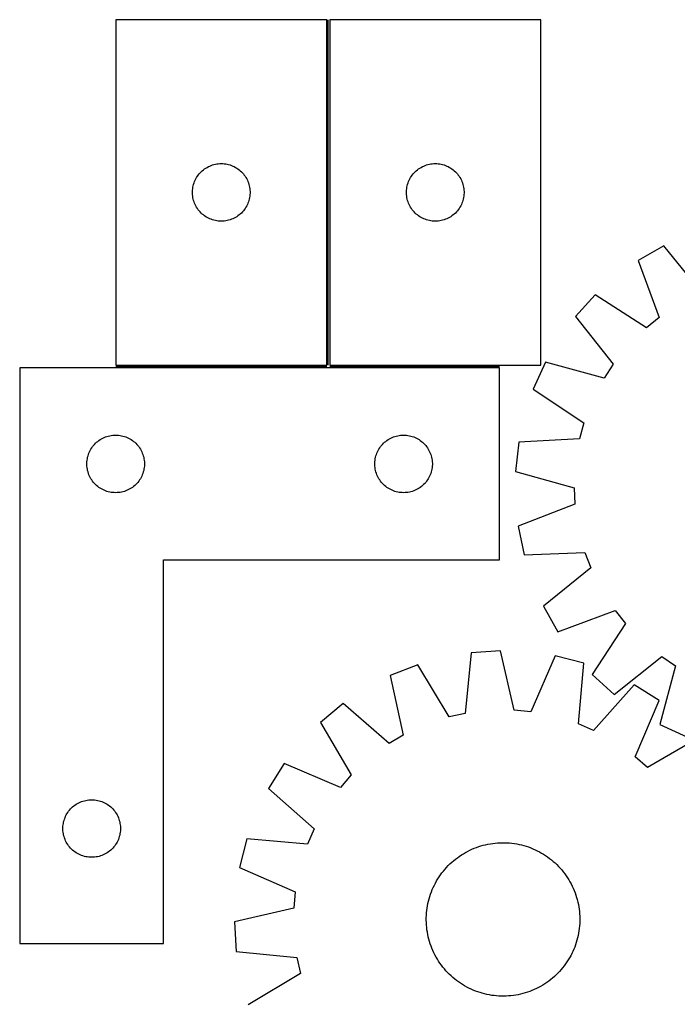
# Model space of a CAD drawing. Header units: millimetres. Extents: x 7 to 1493, y 7 to 2993.
# Tile 6 of 14: x 11 to 353, y 2466 to 2979. Entities that reach past the tile are written whole.
import ezdxf

# ---------------------------------------------------------------- set-up
doc = ezdxf.new("R2010")
doc.units = ezdxf.units.MM
doc.layers.add('COMMON', color=5, linetype='CONTINUOUS', true_color=0x0000ff)
doc.layers.add('CUT', color=7, linetype='CONTINUOUS', true_color=0x000000)

msp = doc.modelspace()

# ---------------------------------------------------------------- linework, layer by layer
at = {"layer": 'COMMON'}
for p, q in [((171.278657, 2799.387726), (171.278657, 2979.387726)), ((60.528656, 2798.637725), (170.528656, 2798.637725)), ((172.028657, 2798.637725), (260.507894, 2798.637725))]:
    msp.add_line(p, q, dxfattribs=at)
at = {"layer": 'CUT'}
for p, q in [((170.528656, 2979.387726), (60.528656, 2979.387726)), ((60.528656, 2979.387726), (60.528656, 2799.387726)), ((170.528656, 2799.387726), (170.528656, 2979.387726)), ((172.028657, 2979.387726), (172.028657, 2799.387726)), ((282.028657, 2979.387726), (172.028657, 2979.387726)), ((282.028657, 2799.387726), (282.028657, 2979.387726)), ((113.220297, 2904.209045), (113.986341, 2904.308224)), ((113.986341, 2904.308224), (114.756474, 2904.367838)), ((114.756474, 2904.367838), (115.528656, 2904.387726)), ((115.528656, 2904.387726), (116.300837, 2904.367838)), ((116.300837, 2904.367838), (117.070971, 2904.308224)), ((117.070971, 2904.308224), (117.837014, 2904.209045)), ((224.720298, 2904.209045), (225.486342, 2904.308224)), ((225.486342, 2904.308224), (226.256475, 2904.367838)), ((226.256475, 2904.367838), (227.028657, 2904.387726)), ((227.028657, 2904.387726), (227.800838, 2904.367838)), ((227.800838, 2904.367838), (228.570972, 2904.308224)), ((228.570972, 2904.308224), (229.337015, 2904.209045)), ((104.010449, 2898.996624), (104.520375, 2899.576826)), ((104.520375, 2899.576826), (105.059493, 2900.130009)), ((105.059493, 2900.130009), (105.626374, 2900.654705)), ((105.626374, 2900.654705), (106.219513, 2901.149523)), ((106.219513, 2901.149523), (106.837339, 2901.613151)), ((106.837339, 2901.613151), (107.478213, 2902.04436)), ((107.478213, 2902.04436), (108.140435, 2902.442005)), ((108.140435, 2902.442005), (108.822249, 2902.805032)), ((108.822249, 2902.805032), (109.521847, 2903.13248)), ((109.521847, 2903.13248), (110.237374, 2903.423479)), ((110.237374, 2903.423479), (110.966933, 2903.677257)), ((110.966933, 2903.677257), (111.708589, 2903.893142)), ((111.708589, 2903.893142), (112.460375, 2904.070562)), ((112.460375, 2904.070562), (113.220297, 2904.209045)), ((117.837014, 2904.209045), (118.596937, 2904.070562)), ((118.596937, 2904.070562), (119.348722, 2903.893142)), ((119.348722, 2903.893142), (120.090378, 2903.677257)), ((120.090378, 2903.677257), (120.819937, 2903.423479)), ((120.819937, 2903.423479), (121.535464, 2903.13248)), ((121.535464, 2903.13248), (122.235062, 2902.805032)), ((122.235062, 2902.805032), (122.916877, 2902.442005)), ((122.916877, 2902.442005), (123.579099, 2902.04436)), ((123.579099, 2902.04436), (124.219972, 2901.613151)), ((124.219972, 2901.613151), (124.837798, 2901.149523)), ((124.837798, 2901.149523), (125.430937, 2900.654705)), ((125.430937, 2900.654705), (125.997818, 2900.130009)), ((125.997818, 2900.130009), (126.536936, 2899.576826)), ((126.536936, 2899.576826), (127.046862, 2898.996624)), ((215.51045, 2898.996624), (216.020376, 2899.576826)), ((216.020376, 2899.576826), (216.559494, 2900.130009)), ((216.559494, 2900.130009), (217.126375, 2900.654705)), ((217.126375, 2900.654705), (217.719514, 2901.149523)), ((217.719514, 2901.149523), (218.33734, 2901.613151)), ((218.33734, 2901.613151), (218.978214, 2902.04436)), ((218.978214, 2902.04436), (219.640436, 2902.442005)), ((219.640436, 2902.442005), (220.32225, 2902.805032)), ((220.32225, 2902.805032), (221.021848, 2903.13248)), ((221.021848, 2903.13248), (221.737375, 2903.423479)), ((221.737375, 2903.423479), (222.466934, 2903.677257)), ((222.466934, 2903.677257), (223.20859, 2903.893142)), ((223.20859, 2903.893142), (223.960376, 2904.070562)), ((223.960376, 2904.070562), (224.720298, 2904.209045)), ((229.337015, 2904.209045), (230.096938, 2904.070562)), ((230.096938, 2904.070562), (230.848723, 2903.893142)), ((230.848723, 2903.893142), (231.590379, 2903.677257)), ((231.590379, 2903.677257), (232.319938, 2903.423479)), ((232.319938, 2903.423479), (233.035465, 2903.13248)), ((233.035465, 2903.13248), (233.735063, 2902.805032)), ((233.735063, 2902.805032), (234.416878, 2902.442005)), ((234.416878, 2902.442005), (235.0791, 2902.04436)), ((235.0791, 2902.04436), (235.719973, 2901.613151)), ((235.719973, 2901.613151), (236.337799, 2901.149523)), ((236.337799, 2901.149523), (236.930938, 2900.654705)), ((236.930938, 2900.654705), (237.497819, 2900.130009)), ((237.497819, 2900.130009), (238.036937, 2899.576826)), ((238.036937, 2899.576826), (238.546863, 2898.996624)), ((101.126407, 2893.580011), (101.361317, 2894.315862)), ((101.361317, 2894.315862), (101.633796, 2895.038645)), ((101.633796, 2895.038645), (101.943122, 2895.746442)), ((101.943122, 2895.746442), (102.288474, 2896.437377)), ((102.288474, 2896.437377), (102.668936, 2897.109618)), ((102.668936, 2897.109618), (103.0835, 2897.761382)), ((103.0835, 2897.761382), (103.531067, 2898.39094)), ((103.531067, 2898.39094), (104.010449, 2898.996624)), ((127.046862, 2898.996624), (127.526244, 2898.39094)), ((127.526244, 2898.39094), (127.973811, 2897.761382)), ((127.973811, 2897.761382), (128.388375, 2897.109618)), ((128.388375, 2897.109618), (128.768838, 2896.437377)), ((128.768838, 2896.437377), (129.11419, 2895.746442)), ((129.11419, 2895.746442), (129.423515, 2895.038645)), ((129.423515, 2895.038645), (129.695994, 2894.315862)), ((129.695994, 2894.315862), (129.930904, 2893.580011)), ((212.626408, 2893.580011), (212.861318, 2894.315862)), ((212.861318, 2894.315862), (213.133797, 2895.038645)), ((213.133797, 2895.038645), (213.443123, 2895.746442)), ((213.443123, 2895.746442), (213.788475, 2896.437377)), ((213.788475, 2896.437377), (214.168937, 2897.109618)), ((214.168937, 2897.109618), (214.583501, 2897.761382)), ((214.583501, 2897.761382), (215.031068, 2898.39094)), ((215.031068, 2898.39094), (215.51045, 2898.996624)), ((238.546863, 2898.996624), (239.026245, 2898.39094)), ((239.026245, 2898.39094), (239.473812, 2897.761382)), ((239.473812, 2897.761382), (239.888376, 2897.109618)), ((239.888376, 2897.109618), (240.268839, 2896.437377)), ((240.268839, 2896.437377), (240.614191, 2895.746442)), ((240.614191, 2895.746442), (240.923516, 2895.038645)), ((240.923516, 2895.038645), (241.195995, 2894.315862)), ((241.195995, 2894.315862), (241.430905, 2893.580011)), ((100.533629, 2889.773945), (100.573393, 2890.545358)), ((100.533629, 2889.001508), (100.533629, 2889.773945)), ((100.573393, 2888.230094), (100.533629, 2889.001508)), ((100.573393, 2890.545358), (100.652815, 2891.313702)), ((100.652815, 2891.313702), (100.771686, 2892.076938)), ((100.771686, 2892.076938), (100.92969, 2892.833042)), ((100.92969, 2892.833042), (101.126407, 2893.580011)), ((129.930904, 2893.580011), (130.127621, 2892.833042)), ((130.127621, 2892.833042), (130.285625, 2892.076938)), ((130.285625, 2892.076938), (130.404496, 2891.313702)), ((130.404496, 2891.313702), (130.483918, 2890.545358)), ((130.483918, 2890.545358), (130.523683, 2889.773945)), ((130.523683, 2889.001508), (130.483918, 2888.230094)), ((130.523683, 2889.773945), (130.523683, 2889.001508)), ((212.03363, 2889.773945), (212.073394, 2890.545358)), ((212.03363, 2889.001508), (212.03363, 2889.773945)), ((212.073394, 2888.230094), (212.03363, 2889.001508)), ((212.073394, 2890.545358), (212.152816, 2891.313702)), ((212.152816, 2891.313702), (212.271687, 2892.076938)), ((212.271687, 2892.076938), (212.429691, 2892.833042)), ((212.429691, 2892.833042), (212.626408, 2893.580011)), ((241.430905, 2893.580011), (241.627622, 2892.833042)), ((241.627622, 2892.833042), (241.785626, 2892.076938)), ((241.785626, 2892.076938), (241.904497, 2891.313702)), ((241.904497, 2891.313702), (241.983919, 2890.545358)), ((241.983919, 2890.545358), (242.023684, 2889.773945)), ((242.023684, 2889.001508), (241.983919, 2888.230094)), ((242.023684, 2889.773945), (242.023684, 2889.001508)), ((100.652815, 2887.461751), (100.573393, 2888.230094)), ((100.771686, 2886.698515), (100.652815, 2887.461751)), ((100.92969, 2885.94241), (100.771686, 2886.698515)), ((101.126407, 2885.195442), (100.92969, 2885.94241)), ((101.361317, 2884.459591), (101.126407, 2885.195442)), ((101.633796, 2883.736808), (101.361317, 2884.459591)), ((101.943122, 2883.02901), (101.633796, 2883.736808)), ((129.423515, 2883.736808), (129.11419, 2883.02901)), ((129.695994, 2884.459591), (129.423515, 2883.736808)), ((129.930904, 2885.195442), (129.695994, 2884.459591)), ((130.127621, 2885.94241), (129.930904, 2885.195442)), ((130.285625, 2886.698515), (130.127621, 2885.94241)), ((130.404496, 2887.461751), (130.285625, 2886.698515)), ((130.483918, 2888.230094), (130.404496, 2887.461751)), ((212.152816, 2887.461751), (212.073394, 2888.230094)), ((212.271687, 2886.698515), (212.152816, 2887.461751)), ((212.429691, 2885.94241), (212.271687, 2886.698515)), ((212.626408, 2885.195442), (212.429691, 2885.94241)), ((212.861318, 2884.459591), (212.626408, 2885.195442)), ((213.133797, 2883.736808), (212.861318, 2884.459591)), ((213.443123, 2883.02901), (213.133797, 2883.736808)), ((240.923516, 2883.736808), (240.614191, 2883.02901)), ((241.195995, 2884.459591), (240.923516, 2883.736808)), ((241.430905, 2885.195442), (241.195995, 2884.459591)), ((241.627622, 2885.94241), (241.430905, 2885.195442)), ((241.785626, 2886.698515), (241.627622, 2885.94241)), ((241.904497, 2887.461751), (241.785626, 2886.698515)), ((241.983919, 2888.230094), (241.904497, 2887.461751)), ((102.288474, 2882.338075), (101.943122, 2883.02901)), ((102.668936, 2881.665834), (102.288474, 2882.338075)), ((103.0835, 2881.01407), (102.668936, 2881.665834)), ((103.531067, 2880.384512), (103.0835, 2881.01407)), ((104.010449, 2879.778829), (103.531067, 2880.384512)), ((104.520375, 2879.198626), (104.010449, 2879.778829)), ((105.059493, 2878.645443), (104.520375, 2879.198626)), ((105.626374, 2878.120747), (105.059493, 2878.645443)), ((125.997818, 2878.645443), (125.430937, 2878.120747)), ((126.536936, 2879.198626), (125.997818, 2878.645443)), ((127.046862, 2879.778829), (126.536936, 2879.198626)), ((127.526244, 2880.384512), (127.046862, 2879.778829)), ((127.973811, 2881.01407), (127.526244, 2880.384512)), ((128.388375, 2881.665834), (127.973811, 2881.01407)), ((128.768838, 2882.338075), (128.388375, 2881.665834)), ((129.11419, 2883.02901), (128.768838, 2882.338075)), ((213.788475, 2882.338075), (213.443123, 2883.02901)), ((214.168937, 2881.665834), (213.788475, 2882.338075)), ((214.583501, 2881.01407), (214.168937, 2881.665834)), ((215.031068, 2880.384512), (214.583501, 2881.01407)), ((215.51045, 2879.778829), (215.031068, 2880.384512)), ((216.020376, 2879.198626), (215.51045, 2879.778829)), ((216.559494, 2878.645443), (216.020376, 2879.198626)), ((217.126375, 2878.120747), (216.559494, 2878.645443)), ((237.497819, 2878.645443), (236.930938, 2878.120747)), ((238.036937, 2879.198626), (237.497819, 2878.645443)), ((238.546863, 2879.778829), (238.036937, 2879.198626)), ((239.026245, 2880.384512), (238.546863, 2879.778829)), ((239.473812, 2881.01407), (239.026245, 2880.384512)), ((239.888376, 2881.665834), (239.473812, 2881.01407)), ((240.268839, 2882.338075), (239.888376, 2881.665834)), ((240.614191, 2883.02901), (240.268839, 2882.338075)), ((106.219513, 2877.625929), (105.626374, 2878.120747)), ((106.837339, 2877.162301), (106.219513, 2877.625929)), ((107.478213, 2876.731093), (106.837339, 2877.162301)), ((108.140435, 2876.333448), (107.478213, 2876.731093)), ((108.822249, 2875.97042), (108.140435, 2876.333448)), ((109.521847, 2875.642973), (108.822249, 2875.97042)), ((110.237374, 2875.351974), (109.521847, 2875.642973)), ((110.966933, 2875.098196), (110.237374, 2875.351974)), ((111.708589, 2874.88231), (110.966933, 2875.098196)), ((112.460375, 2874.704891), (111.708589, 2874.88231)), ((113.220297, 2874.566408), (112.460375, 2874.704891)), ((113.986341, 2874.467228), (113.220297, 2874.566408)), ((114.756474, 2874.407615), (113.986341, 2874.467228)), ((115.528656, 2874.387726), (114.756474, 2874.407615)), ((116.300837, 2874.407615), (115.528656, 2874.387726)), ((117.070971, 2874.467228), (116.300837, 2874.407615)), ((117.837014, 2874.566408), (117.070971, 2874.467228)), ((118.596937, 2874.704891), (117.837014, 2874.566408)), ((119.348722, 2874.88231), (118.596937, 2874.704891)), ((120.090378, 2875.098196), (119.348722, 2874.88231)), ((120.819937, 2875.351974), (120.090378, 2875.098196)), ((121.535464, 2875.642973), (120.819937, 2875.351974)), ((122.235062, 2875.97042), (121.535464, 2875.642973)), ((122.916877, 2876.333448), (122.235062, 2875.97042)), ((123.579099, 2876.731093), (122.916877, 2876.333448)), ((124.219972, 2877.162301), (123.579099, 2876.731093)), ((124.837798, 2877.625929), (124.219972, 2877.162301)), ((125.430937, 2878.120747), (124.837798, 2877.625929)), ((217.719514, 2877.625929), (217.126375, 2878.120747)), ((218.33734, 2877.162301), (217.719514, 2877.625929)), ((218.978214, 2876.731093), (218.33734, 2877.162301)), ((219.640436, 2876.333448), (218.978214, 2876.731093)), ((220.32225, 2875.97042), (219.640436, 2876.333448)), ((221.021848, 2875.642973), (220.32225, 2875.97042)), ((221.737375, 2875.351974), (221.021848, 2875.642973)), ((222.466934, 2875.098196), (221.737375, 2875.351974)), ((223.20859, 2874.88231), (222.466934, 2875.098196)), ((223.960376, 2874.704891), (223.20859, 2874.88231)), ((224.720298, 2874.566408), (223.960376, 2874.704891)), ((225.486342, 2874.467228), (224.720298, 2874.566408)), ((226.256475, 2874.407615), (225.486342, 2874.467228)), ((227.028657, 2874.387726), (226.256475, 2874.407615)), ((227.800838, 2874.407615), (227.028657, 2874.387726)), ((228.570972, 2874.467228), (227.800838, 2874.407615)), ((229.337015, 2874.566408), (228.570972, 2874.467228)), ((230.096938, 2874.704891), (229.337015, 2874.566408)), ((230.848723, 2874.88231), (230.096938, 2874.704891)), ((231.590379, 2875.098196), (230.848723, 2874.88231)), ((232.319938, 2875.351974), (231.590379, 2875.098196)), ((233.035465, 2875.642973), (232.319938, 2875.351974)), ((233.735063, 2875.97042), (233.035465, 2875.642973)), ((234.416878, 2876.333448), (233.735063, 2875.97042)), ((235.0791, 2876.731093), (234.416878, 2876.333448)), ((235.719973, 2877.162301), (235.0791, 2876.731093)), ((236.337799, 2877.625929), (235.719973, 2877.162301)), ((236.930938, 2878.120747), (236.337799, 2877.625929)), ((346.050112, 2861.535064), (332.683556, 2853.914977)), ((366.041355, 2836.850555), (346.050112, 2861.535064)), ((332.683556, 2853.914977), (343.740522, 2824.137163)), ((310.40688, 2836.076381), (300.049265, 2824.698755)), ((337.047614, 2818.777652), (310.40688, 2836.076381)), ((300.049265, 2824.698755), (319.766916, 2799.795161)), ((343.740522, 2824.137163), (337.047614, 2818.777652)), ((10.507894, 2797.887725), (10.507894, 2497.887725)), ((260.507894, 2797.887725), (10.507894, 2797.887725)), ((60.528656, 2799.387726), (170.528656, 2799.387726)), ((172.028657, 2799.387726), (282.028657, 2799.387726)), ((260.507894, 2697.887725), (260.507894, 2797.887725)), ((284.375317, 2800.84937), (278.04052, 2786.827926)), ((315.057762, 2792.629741), (284.375317, 2800.84937)), ((319.766916, 2799.795161), (315.057762, 2792.629741)), ((278.04052, 2786.827926), (304.488754, 2769.236289)), ((304.488754, 2769.236289), (302.224319, 2760.966361)), ((52.457451, 2760.544359), (53.119673, 2760.942004)), ((53.119673, 2760.942004), (53.801487, 2761.305031)), ((53.801487, 2761.305031), (54.501086, 2761.632479)), ((54.501086, 2761.632479), (55.216613, 2761.923478)), ((55.216613, 2761.923478), (55.946172, 2762.177256)), ((55.946172, 2762.177256), (56.687828, 2762.393141)), ((56.687828, 2762.393141), (57.439613, 2762.570561)), ((57.439613, 2762.570561), (58.199536, 2762.709044)), ((58.199536, 2762.709044), (58.965579, 2762.808223)), ((58.965579, 2762.808223), (59.735713, 2762.867837)), ((59.735713, 2762.867837), (60.507894, 2762.887725)), ((60.507894, 2762.887725), (61.280076, 2762.867837)), ((61.280076, 2762.867837), (62.050209, 2762.808223)), ((62.050209, 2762.808223), (62.816253, 2762.709044)), ((62.816253, 2762.709044), (63.576175, 2762.570561)), ((63.576175, 2762.570561), (64.327961, 2762.393141)), ((64.327961, 2762.393141), (65.069617, 2762.177256)), ((65.069617, 2762.177256), (65.799176, 2761.923478)), ((65.799176, 2761.923478), (66.514703, 2761.632479)), ((66.514703, 2761.632479), (67.214301, 2761.305031)), ((67.214301, 2761.305031), (67.896115, 2760.942004)), ((67.896115, 2760.942004), (68.558337, 2760.544359)), ((202.457451, 2760.544359), (203.119673, 2760.942004)), ((203.119673, 2760.942004), (203.801487, 2761.305031)), ((203.801487, 2761.305031), (204.501086, 2761.632479)), ((204.501086, 2761.632479), (205.216613, 2761.923478)), ((205.216613, 2761.923478), (205.946172, 2762.177256)), ((205.946172, 2762.177256), (206.687828, 2762.393141)), ((206.687828, 2762.393141), (207.439613, 2762.570561)), ((207.439613, 2762.570561), (208.199536, 2762.709044)), ((208.199536, 2762.709044), (208.965579, 2762.808223)), ((208.965579, 2762.808223), (209.735713, 2762.867837)), ((209.735713, 2762.867837), (210.507894, 2762.887725)), ((210.507894, 2762.887725), (211.280076, 2762.867837)), ((211.280076, 2762.867837), (212.050209, 2762.808223)), ((212.050209, 2762.808223), (212.816253, 2762.709044)), ((212.816253, 2762.709044), (213.576175, 2762.570561)), ((213.576175, 2762.570561), (214.327961, 2762.393141)), ((214.327961, 2762.393141), (215.069617, 2762.177256)), ((215.069617, 2762.177256), (215.799176, 2761.923478)), ((215.799176, 2761.923478), (216.514703, 2761.632479)), ((216.514703, 2761.632479), (217.214301, 2761.305031)), ((217.214301, 2761.305031), (217.896115, 2760.942004)), ((217.896115, 2760.942004), (218.558337, 2760.544359)), ((302.224319, 2760.966361), (270.503574, 2759.302297)), ((47.267712, 2754.937376), (47.648175, 2755.609617)), ((47.648175, 2755.609617), (48.062739, 2756.261381)), ((48.062739, 2756.261381), (48.510306, 2756.890939)), ((48.510306, 2756.890939), (48.989688, 2757.496623)), ((48.989688, 2757.496623), (49.499614, 2758.076825)), ((49.499614, 2758.076825), (50.038732, 2758.630008)), ((50.038732, 2758.630008), (50.605613, 2759.154704)), ((50.605613, 2759.154704), (51.198752, 2759.649522)), ((51.198752, 2759.649522), (51.816578, 2760.11315)), ((51.816578, 2760.11315), (52.457451, 2760.544359)), ((68.558337, 2760.544359), (69.199211, 2760.11315)), ((69.199211, 2760.11315), (69.817037, 2759.649522)), ((69.817037, 2759.649522), (70.410176, 2759.154704)), ((70.410176, 2759.154704), (70.977057, 2758.630008)), ((70.977057, 2758.630008), (71.516175, 2758.076825)), ((71.516175, 2758.076825), (72.026101, 2757.496623)), ((72.026101, 2757.496623), (72.505483, 2756.890939)), ((72.505483, 2756.890939), (72.95305, 2756.261381)), ((72.95305, 2756.261381), (73.367614, 2755.609617)), ((73.367614, 2755.609617), (73.748076, 2754.937376)), ((197.267712, 2754.937376), (197.648175, 2755.609617)), ((197.648175, 2755.609617), (198.062739, 2756.261381)), ((198.062739, 2756.261381), (198.510306, 2756.890939)), ((198.510306, 2756.890939), (198.989688, 2757.496623)), ((198.989688, 2757.496623), (199.499614, 2758.076825)), ((199.499614, 2758.076825), (200.038732, 2758.630008)), ((200.038732, 2758.630008), (200.605613, 2759.154704)), ((200.605613, 2759.154704), (201.198752, 2759.649522)), ((201.198752, 2759.649522), (201.816578, 2760.11315)), ((201.816578, 2760.11315), (202.457451, 2760.544359)), ((218.558337, 2760.544359), (219.199211, 2760.11315)), ((219.199211, 2760.11315), (219.817037, 2759.649522)), ((219.817037, 2759.649522), (220.410176, 2759.154704)), ((220.410176, 2759.154704), (220.977057, 2758.630008)), ((220.977057, 2758.630008), (221.516175, 2758.076825)), ((221.516175, 2758.076825), (222.026101, 2757.496623)), ((222.026101, 2757.496623), (222.505483, 2756.890939)), ((222.505483, 2756.890939), (222.95305, 2756.261381)), ((222.95305, 2756.261381), (223.367614, 2755.609617)), ((223.367614, 2755.609617), (223.748076, 2754.937376)), ((270.503574, 2759.302297), (268.811689, 2744.009551)), ((45.632054, 2749.813701), (45.750925, 2750.576937)), ((45.750925, 2750.576937), (45.908929, 2751.333041)), ((45.908929, 2751.333041), (46.105646, 2752.08001)), ((46.105646, 2752.08001), (46.340556, 2752.815861)), ((46.340556, 2752.815861), (46.613035, 2753.538644)), ((46.613035, 2753.538644), (46.92236, 2754.246441)), ((46.92236, 2754.246441), (47.267712, 2754.937376)), ((73.748076, 2754.937376), (74.093428, 2754.246441)), ((74.093428, 2754.246441), (74.402754, 2753.538644)), ((74.402754, 2753.538644), (74.675233, 2752.815861)), ((74.675233, 2752.815861), (74.910142, 2752.08001)), ((74.910142, 2752.08001), (75.10686, 2751.333041)), ((75.10686, 2751.333041), (75.264864, 2750.576937)), ((75.264864, 2750.576937), (75.383734, 2749.813701)), ((195.632054, 2749.813701), (195.750925, 2750.576937)), ((195.750925, 2750.576937), (195.908929, 2751.333041)), ((195.908929, 2751.333041), (196.105646, 2752.08001)), ((196.105646, 2752.08001), (196.340556, 2752.815861)), ((196.340556, 2752.815861), (196.613035, 2753.538644)), ((196.613035, 2753.538644), (196.92236, 2754.246441)), ((196.92236, 2754.246441), (197.267712, 2754.937376)), ((223.748076, 2754.937376), (224.093428, 2754.246441)), ((224.093428, 2754.246441), (224.402754, 2753.538644)), ((224.402754, 2753.538644), (224.675233, 2752.815861)), ((224.675233, 2752.815861), (224.910142, 2752.08001)), ((224.910142, 2752.08001), (225.10686, 2751.333041)), ((225.10686, 2751.333041), (225.264864, 2750.576937)), ((225.264864, 2750.576937), (225.383734, 2749.813701)), ((45.512867, 2748.273944), (45.552631, 2749.045357)), ((45.512867, 2747.501507), (45.512867, 2748.273944)), ((45.552631, 2746.730093), (45.512867, 2747.501507)), ((45.552631, 2749.045357), (45.632054, 2749.813701)), ((45.632054, 2745.96175), (45.552631, 2746.730093)), ((45.750925, 2745.198514), (45.632054, 2745.96175)), ((45.908929, 2744.442409), (45.750925, 2745.198514)), ((75.264864, 2745.198514), (75.10686, 2744.442409)), ((75.383734, 2745.96175), (75.264864, 2745.198514)), ((75.383734, 2749.813701), (75.463157, 2749.045357)), ((75.463157, 2746.730093), (75.383734, 2745.96175)), ((75.463157, 2749.045357), (75.502921, 2748.273944)), ((75.502921, 2747.501507), (75.463157, 2746.730093)), ((75.502921, 2748.273944), (75.502921, 2747.501507)), ((195.512867, 2748.273944), (195.552631, 2749.045357)), ((195.512867, 2747.501507), (195.512867, 2748.273944)), ((195.552631, 2746.730093), (195.512867, 2747.501507)), ((195.552631, 2749.045357), (195.632054, 2749.813701)), ((195.632054, 2745.96175), (195.552631, 2746.730093)), ((195.750925, 2745.198514), (195.632054, 2745.96175)), ((195.908929, 2744.442409), (195.750925, 2745.198514)), ((225.264864, 2745.198514), (225.10686, 2744.442409)), ((225.383734, 2745.96175), (225.264864, 2745.198514)), ((225.383734, 2749.813701), (225.463157, 2749.045357)), ((225.463157, 2746.730093), (225.383734, 2745.96175)), ((225.463157, 2749.045357), (225.502921, 2748.273944)), ((225.502921, 2747.501507), (225.463157, 2746.730093)), ((225.502921, 2748.273944), (225.502921, 2747.501507)), ((46.105646, 2743.695441), (45.908929, 2744.442409)), ((46.340556, 2742.95959), (46.105646, 2743.695441)), ((46.613035, 2742.236807), (46.340556, 2742.95959)), ((46.92236, 2741.529009), (46.613035, 2742.236807)), ((47.267712, 2740.838074), (46.92236, 2741.529009)), ((47.648175, 2740.165833), (47.267712, 2740.838074)), ((48.062739, 2739.514069), (47.648175, 2740.165833)), ((73.367614, 2740.165833), (72.95305, 2739.514069)), ((73.748076, 2740.838074), (73.367614, 2740.165833)), ((74.093428, 2741.529009), (73.748076, 2740.838074)), ((74.402754, 2742.236807), (74.093428, 2741.529009)), ((74.675233, 2742.95959), (74.402754, 2742.236807)), ((74.910142, 2743.695441), (74.675233, 2742.95959)), ((75.10686, 2744.442409), (74.910142, 2743.695441)), ((196.105646, 2743.695441), (195.908929, 2744.442409)), ((196.340556, 2742.95959), (196.105646, 2743.695441)), ((196.613035, 2742.236807), (196.340556, 2742.95959)), ((196.92236, 2741.529009), (196.613035, 2742.236807)), ((197.267712, 2740.838074), (196.92236, 2741.529009)), ((197.648175, 2740.165833), (197.267712, 2740.838074)), ((198.062739, 2739.514069), (197.648175, 2740.165833)), ((223.367614, 2740.165833), (222.95305, 2739.514069)), ((223.748076, 2740.838074), (223.367614, 2740.165833)), ((224.093428, 2741.529009), (223.748076, 2740.838074)), ((224.402754, 2742.236807), (224.093428, 2741.529009)), ((224.675233, 2742.95959), (224.402754, 2742.236807)), ((224.910142, 2743.695441), (224.675233, 2742.95959)), ((225.10686, 2744.442409), (224.910142, 2743.695441)), ((268.811689, 2744.009551), (299.401569, 2735.451864)), ((48.510306, 2738.884511), (48.062739, 2739.514069)), ((48.989688, 2738.278828), (48.510306, 2738.884511)), ((49.499614, 2737.698625), (48.989688, 2738.278828)), ((50.038732, 2737.145442), (49.499614, 2737.698625)), ((50.605613, 2736.620746), (50.038732, 2737.145442)), ((51.198752, 2736.125928), (50.605613, 2736.620746)), ((51.816578, 2735.6623), (51.198752, 2736.125928)), ((52.457451, 2735.231092), (51.816578, 2735.6623)), ((53.119673, 2734.833447), (52.457451, 2735.231092)), ((68.558337, 2735.231092), (67.896115, 2734.833447)), ((69.199211, 2735.6623), (68.558337, 2735.231092)), ((69.817037, 2736.125928), (69.199211, 2735.6623)), ((70.410176, 2736.620746), (69.817037, 2736.125928)), ((70.977057, 2737.145442), (70.410176, 2736.620746)), ((71.516175, 2737.698625), (70.977057, 2737.145442)), ((72.026101, 2738.278828), (71.516175, 2737.698625)), ((72.505483, 2738.884511), (72.026101, 2738.278828)), ((72.95305, 2739.514069), (72.505483, 2738.884511)), ((198.510306, 2738.884511), (198.062739, 2739.514069)), ((198.989688, 2738.278828), (198.510306, 2738.884511)), ((199.499614, 2737.698625), (198.989688, 2738.278828)), ((200.038732, 2737.145442), (199.499614, 2737.698625)), ((200.605613, 2736.620746), (200.038732, 2737.145442)), ((201.198752, 2736.125928), (200.605613, 2736.620746)), ((201.816578, 2735.6623), (201.198752, 2736.125928)), ((202.457451, 2735.231092), (201.816578, 2735.6623)), ((203.119673, 2734.833447), (202.457451, 2735.231092)), ((218.558337, 2735.231092), (217.896115, 2734.833447)), ((219.199211, 2735.6623), (218.558337, 2735.231092)), ((219.817037, 2736.125928), (219.199211, 2735.6623)), ((220.410176, 2736.620746), (219.817037, 2736.125928)), ((220.977057, 2737.145442), (220.410176, 2736.620746)), ((221.516175, 2737.698625), (220.977057, 2737.145442)), ((222.026101, 2738.278828), (221.516175, 2737.698625)), ((222.505483, 2738.884511), (222.026101, 2738.278828)), ((222.95305, 2739.514069), (222.505483, 2738.884511)), ((299.401569, 2735.451864), (299.803512, 2726.886946)), ((53.801487, 2734.470419), (53.119673, 2734.833447)), ((54.501086, 2734.142972), (53.801487, 2734.470419)), ((55.216613, 2733.851973), (54.501086, 2734.142972)), ((55.946172, 2733.598195), (55.216613, 2733.851973)), ((56.687828, 2733.382309), (55.946172, 2733.598195)), ((57.439613, 2733.20489), (56.687828, 2733.382309)), ((58.199536, 2733.066407), (57.439613, 2733.20489)), ((58.965579, 2732.967227), (58.199536, 2733.066407)), ((59.735713, 2732.907614), (58.965579, 2732.967227)), ((60.507894, 2732.887725), (59.735713, 2732.907614)), ((61.280076, 2732.907614), (60.507894, 2732.887725)), ((62.050209, 2732.967227), (61.280076, 2732.907614)), ((62.816253, 2733.066407), (62.050209, 2732.967227)), ((63.576175, 2733.20489), (62.816253, 2733.066407)), ((64.327961, 2733.382309), (63.576175, 2733.20489)), ((65.069617, 2733.598195), (64.327961, 2733.382309)), ((65.799176, 2733.851973), (65.069617, 2733.598195)), ((66.514703, 2734.142972), (65.799176, 2733.851973)), ((67.214301, 2734.470419), (66.514703, 2734.142972)), ((67.896115, 2734.833447), (67.214301, 2734.470419)), ((203.801487, 2734.470419), (203.119673, 2734.833447)), ((204.501086, 2734.142972), (203.801487, 2734.470419)), ((205.216613, 2733.851973), (204.501086, 2734.142972)), ((205.946172, 2733.598195), (205.216613, 2733.851973)), ((206.687828, 2733.382309), (205.946172, 2733.598195)), ((207.439613, 2733.20489), (206.687828, 2733.382309)), ((208.199536, 2733.066407), (207.439613, 2733.20489)), ((208.965579, 2732.967227), (208.199536, 2733.066407)), ((209.735713, 2732.907614), (208.965579, 2732.967227)), ((210.507894, 2732.887725), (209.735713, 2732.907614)), ((211.280076, 2732.907614), (210.507894, 2732.887725)), ((212.050209, 2732.967227), (211.280076, 2732.907614)), ((212.816253, 2733.066407), (212.050209, 2732.967227)), ((213.576175, 2733.20489), (212.816253, 2733.066407)), ((214.327961, 2733.382309), (213.576175, 2733.20489)), ((215.069617, 2733.598195), (214.327961, 2733.382309)), ((215.799176, 2733.851973), (215.069617, 2733.598195)), ((216.514703, 2734.142972), (215.799176, 2733.851973)), ((217.214301, 2734.470419), (216.514703, 2734.142972)), ((217.896115, 2734.833447), (217.214301, 2734.470419)), ((299.803512, 2726.886946), (270.149515, 2715.502077)), ((270.149515, 2715.502077), (273.266155, 2700.434991)), ((273.266155, 2700.434991), (305.00333, 2701.748939)), ((305.00333, 2701.748939), (308.032305, 2693.727426)), ((85.507894, 2497.887725), (85.507894, 2697.887725)), ((85.507894, 2697.887725), (260.507894, 2697.887725)), ((308.032305, 2693.727426), (283.347797, 2673.736183)), ((283.347797, 2673.736183), (290.967883, 2660.369627)), ((290.967883, 2660.369627), (320.745698, 2671.426593)), ((320.745698, 2671.426593), (326.105209, 2664.733685)), ((326.105209, 2664.733685), (308.80648, 2638.092951)), ((245.719551, 2649.516996), (242.59576, 2617.906607)), ((261.074007, 2650.50249), (245.719551, 2649.516996)), ((268.213217, 2619.550811), (261.074007, 2650.50249)), ((289.489569, 2647.852639), (276.75052, 2618.754678)), ((304.397059, 2644.045112), (289.489569, 2647.852639)), ((217.875897, 2643.256262), (203.577475, 2637.574213)), ((234.230283, 2616.025603), (217.875897, 2643.256262)), ((301.622256, 2612.402179), (304.397059, 2644.045112)), ((320.184106, 2627.735337), (345.0877, 2647.452987)), ((352.25312, 2642.743833), (344.033491, 2612.061388)), ((345.0877, 2647.452987), (352.25312, 2642.743833)), ((203.577475, 2637.574213), (210.374721, 2606.545643)), ((308.80648, 2638.092951), (320.184106, 2627.735337)), ((330.603015, 2632.744063), (309.495695, 2609.00684)), ((343.604291, 2624.516222), (330.603015, 2632.744063)), ((179.03126, 2623.01574), (167.188503, 2613.193335)), ((202.999942, 2602.171627), (179.03126, 2623.01574)), ((331.187092, 2595.279465), (343.604291, 2624.516222)), ((242.59576, 2617.906607), (234.230283, 2616.025603)), ((276.75052, 2618.754678), (268.213217, 2619.550811)), ((167.188503, 2613.193335), (183.241423, 2585.783875)), ((309.495695, 2609.00684), (301.622256, 2612.402179)), ((344.033491, 2612.061388), (358.054935, 2605.726591)), ((210.374721, 2606.545643), (202.999942, 2602.171627)), ((365.035419, 2605.6702), (337.62596, 2589.617279)), ((148.342481, 2591.762206), (140.114639, 2578.76093)), ((177.579237, 2579.345007), (148.342481, 2591.762206)), ((337.62596, 2589.617279), (331.187092, 2595.279465)), ((183.241423, 2585.783875), (177.579237, 2579.345007)), ((140.114639, 2578.76093), (163.851863, 2557.65361)), ((39.957451, 2570.544359), (40.619673, 2570.942004)), ((40.619673, 2570.942004), (41.301487, 2571.305031)), ((41.301487, 2571.305031), (42.001086, 2571.632479)), ((42.001086, 2571.632479), (42.716613, 2571.923478)), ((42.716613, 2571.923478), (43.446172, 2572.177256)), ((43.446172, 2572.177256), (44.187828, 2572.393141)), ((44.187828, 2572.393141), (44.939613, 2572.570561)), ((44.939613, 2572.570561), (45.699536, 2572.709044)), ((45.699536, 2572.709044), (46.465579, 2572.808223)), ((46.465579, 2572.808223), (47.235713, 2572.867837)), ((47.235713, 2572.867837), (48.007894, 2572.887725)), ((48.007894, 2572.887725), (48.780076, 2572.867837)), ((48.780076, 2572.867837), (49.550209, 2572.808223)), ((49.550209, 2572.808223), (50.316253, 2572.709044)), ((50.316253, 2572.709044), (51.076175, 2572.570561)), ((51.076175, 2572.570561), (51.827961, 2572.393141)), ((51.827961, 2572.393141), (52.569617, 2572.177256)), ((52.569617, 2572.177256), (53.299176, 2571.923478)), ((53.299176, 2571.923478), (54.014703, 2571.632479)), ((54.014703, 2571.632479), (54.714301, 2571.305031)), ((54.714301, 2571.305031), (55.396115, 2570.942004)), ((55.396115, 2570.942004), (56.058337, 2570.544359)), ((34.767712, 2564.937376), (35.148175, 2565.609617)), ((35.148175, 2565.609617), (35.562739, 2566.261381)), ((35.562739, 2566.261381), (36.010306, 2566.890939)), ((36.010306, 2566.890939), (36.489688, 2567.496623)), ((36.489688, 2567.496623), (36.999614, 2568.076825)), ((36.999614, 2568.076825), (37.538732, 2568.630008)), ((37.538732, 2568.630008), (38.105613, 2569.154704)), ((38.105613, 2569.154704), (38.698752, 2569.649522)), ((38.698752, 2569.649522), (39.316578, 2570.11315)), ((39.316578, 2570.11315), (39.957451, 2570.544359)), ((56.058337, 2570.544359), (56.699211, 2570.11315)), ((56.699211, 2570.11315), (57.317037, 2569.649522)), ((57.317037, 2569.649522), (57.910176, 2569.154704)), ((57.910176, 2569.154704), (58.477057, 2568.630008)), ((58.477057, 2568.630008), (59.016175, 2568.076825)), ((59.016175, 2568.076825), (59.526101, 2567.496623)), ((59.526101, 2567.496623), (60.005483, 2566.890939)), ((60.005483, 2566.890939), (60.45305, 2566.261381)), ((60.45305, 2566.261381), (60.867614, 2565.609617)), ((60.867614, 2565.609617), (61.248076, 2564.937376)), ((33.132054, 2559.813701), (33.250925, 2560.576937)), ((33.250925, 2560.576937), (33.408929, 2561.333041)), ((33.408929, 2561.333041), (33.605646, 2562.08001)), ((33.605646, 2562.08001), (33.840556, 2562.815861)), ((33.840556, 2562.815861), (34.113035, 2563.538644)), ((34.113035, 2563.538644), (34.42236, 2564.246441)), ((34.42236, 2564.246441), (34.767712, 2564.937376)), ((61.248076, 2564.937376), (61.593428, 2564.246441)), ((61.593428, 2564.246441), (61.902754, 2563.538644)), ((61.902754, 2563.538644), (62.175233, 2562.815861)), ((62.175233, 2562.815861), (62.410142, 2562.08001)), ((62.410142, 2562.08001), (62.60686, 2561.333041)), ((62.60686, 2561.333041), (62.764864, 2560.576937)), ((62.764864, 2560.576937), (62.883734, 2559.813701)), ((33.012867, 2558.273944), (33.052631, 2559.045357)), ((33.012867, 2557.501507), (33.012867, 2558.273944)), ((33.052631, 2556.730093), (33.012867, 2557.501507)), ((33.052631, 2559.045357), (33.132054, 2559.813701)), ((33.132054, 2555.96175), (33.052631, 2556.730093)), ((33.250925, 2555.198514), (33.132054, 2555.96175)), ((62.883734, 2555.96175), (62.764864, 2555.198514)), ((62.883734, 2559.813701), (62.963157, 2559.045357)), ((62.963157, 2556.730093), (62.883734, 2555.96175)), ((62.963157, 2559.045357), (63.002921, 2558.273944)), ((63.002921, 2557.501507), (62.963157, 2556.730093)), ((63.002921, 2558.273944), (63.002921, 2557.501507)), ((163.851863, 2557.65361), (160.456523, 2549.780171)), ((33.408929, 2554.442409), (33.250925, 2555.198514)), ((33.605646, 2553.695441), (33.408929, 2554.442409)), ((33.840556, 2552.95959), (33.605646, 2553.695441)), ((34.113035, 2552.236807), (33.840556, 2552.95959)), ((34.42236, 2551.529009), (34.113035, 2552.236807)), ((34.767712, 2550.838074), (34.42236, 2551.529009)), ((35.148175, 2550.165833), (34.767712, 2550.838074)), ((61.248076, 2550.838074), (60.867614, 2550.165833)), ((61.593428, 2551.529009), (61.248076, 2550.838074)), ((61.902754, 2552.236807), (61.593428, 2551.529009)), ((62.175233, 2552.95959), (61.902754, 2552.236807)), ((62.410142, 2553.695441), (62.175233, 2552.95959)), ((62.60686, 2554.442409), (62.410142, 2553.695441)), ((62.764864, 2555.198514), (62.60686, 2554.442409)), ((128.81359, 2552.554975), (125.006063, 2537.647484)), ((160.456523, 2549.780171), (128.81359, 2552.554975)), ((256.975466, 2550.145541), (258.223154, 2550.294813)), ((258.223154, 2550.294813), (259.474915, 2550.40482)), ((259.474915, 2550.40482), (260.729514, 2550.475455)), ((260.729514, 2550.475455), (261.985712, 2550.506646)), ((261.985712, 2550.506646), (263.24227, 2550.498365)), ((263.24227, 2550.498365), (264.497948, 2550.450617)), ((264.497948, 2550.450617), (265.751506, 2550.363452)), ((265.751506, 2550.363452), (267.001708, 2550.236954)), ((267.001708, 2550.236954), (268.24732, 2550.071249)), ((35.562739, 2549.514069), (35.148175, 2550.165833)), ((36.010306, 2548.884511), (35.562739, 2549.514069)), ((36.489688, 2548.278828), (36.010306, 2548.884511)), ((36.999614, 2547.698625), (36.489688, 2548.278828)), ((37.538732, 2547.145442), (36.999614, 2547.698625)), ((38.105613, 2546.620746), (37.538732, 2547.145442)), ((38.698752, 2546.125928), (38.105613, 2546.620746)), ((39.316578, 2545.6623), (38.698752, 2546.125928)), ((39.957451, 2545.231092), (39.316578, 2545.6623)), ((40.619673, 2544.833447), (39.957451, 2545.231092)), ((56.058337, 2545.231092), (55.396115, 2544.833447)), ((56.699211, 2545.6623), (56.058337, 2545.231092)), ((57.317037, 2546.125928), (56.699211, 2545.6623)), ((57.910176, 2546.620746), (57.317037, 2546.125928)), ((58.477057, 2547.145442), (57.910176, 2546.620746)), ((59.016175, 2547.698625), (58.477057, 2547.145442)), ((59.526101, 2548.278828), (59.016175, 2547.698625)), ((60.005483, 2548.884511), (59.526101, 2548.278828)), ((60.45305, 2549.514069), (60.005483, 2548.884511)), ((60.867614, 2550.165833), (60.45305, 2549.514069)), ((241.675686, 2544.750921), (242.761474, 2545.383432)), ((242.761474, 2545.383432), (243.866594, 2545.981526)), ((243.866594, 2545.981526), (244.989956, 2546.544613)), ((244.989956, 2546.544613), (246.13045, 2547.072136)), ((246.13045, 2547.072136), (247.286951, 2547.563574)), ((247.286951, 2547.563574), (248.458318, 2548.018444)), ((248.458318, 2548.018444), (249.643395, 2548.436296)), ((249.643395, 2548.436296), (250.841012, 2548.816717)), ((250.841012, 2548.816717), (252.049987, 2549.159332)), ((252.049987, 2549.159332), (253.269127, 2549.463804)), ((253.269127, 2549.463804), (254.49723, 2549.729831)), ((254.49723, 2549.729831), (255.733083, 2549.957152)), ((255.733083, 2549.957152), (256.975466, 2550.145541)), ((268.24732, 2550.071249), (269.487112, 2549.8665)), ((269.487112, 2549.8665), (270.719862, 2549.62291)), ((270.719862, 2549.62291), (271.944351, 2549.340718)), ((271.944351, 2549.340718), (273.159372, 2549.020203)), ((273.159372, 2549.020203), (274.363727, 2548.661681)), ((274.363727, 2548.661681), (275.556225, 2548.265507)), ((275.556225, 2548.265507), (276.735691, 2547.832071)), ((276.735691, 2547.832071), (277.900961, 2547.361801)), ((277.900961, 2547.361801), (279.050883, 2546.855161)), ((279.050883, 2546.855161), (280.184325, 2546.312651)), ((280.184325, 2546.312651), (281.300167, 2545.734806)), ((281.300167, 2545.734806), (282.397307, 2545.122197)), ((282.397307, 2545.122197), (283.474664, 2544.475428)), ((41.301487, 2544.470419), (40.619673, 2544.833447)), ((42.001086, 2544.142972), (41.301487, 2544.470419)), ((42.716613, 2543.851973), (42.001086, 2544.142972)), ((43.446172, 2543.598195), (42.716613, 2543.851973)), ((44.187828, 2543.382309), (43.446172, 2543.598195)), ((44.939613, 2543.20489), (44.187828, 2543.382309)), ((45.699536, 2543.066407), (44.939613, 2543.20489)), ((46.465579, 2542.967227), (45.699536, 2543.066407)), ((47.235713, 2542.907614), (46.465579, 2542.967227)), ((48.007894, 2542.887725), (47.235713, 2542.907614)), ((48.780076, 2542.907614), (48.007894, 2542.887725)), ((49.550209, 2542.967227), (48.780076, 2542.907614)), ((50.316253, 2543.066407), (49.550209, 2542.967227)), ((51.076175, 2543.20489), (50.316253, 2543.066407)), ((51.827961, 2543.382309), (51.076175, 2543.20489)), ((52.569617, 2543.598195), (51.827961, 2543.382309)), ((53.299176, 2543.851973), (52.569617, 2543.598195)), ((54.014703, 2544.142972), (53.299176, 2543.851973)), ((54.714301, 2544.470419), (54.014703, 2544.142972)), ((55.396115, 2544.833447), (54.714301, 2544.470419)), ((234.703806, 2539.4162), (235.625466, 2540.270336)), ((235.625466, 2540.270336), (236.573501, 2541.095101)), ((236.573501, 2541.095101), (237.546975, 2541.88968)), ((237.546975, 2541.88968), (238.544927, 2542.653289)), ((238.544927, 2542.653289), (239.566372, 2543.385175)), ((239.566372, 2543.385175), (240.610302, 2544.084616)), ((240.610302, 2544.084616), (241.675686, 2544.750921)), ((283.474664, 2544.475428), (284.531173, 2543.795138)), ((284.531173, 2543.795138), (285.565793, 2543.081998)), ((285.565793, 2543.081998), (286.577502, 2542.336712)), ((286.577502, 2542.336712), (287.565301, 2541.560014)), ((287.565301, 2541.560014), (288.528217, 2540.752673)), ((288.528217, 2540.752673), (289.465298, 2539.915484)), ((289.465298, 2539.915484), (290.37562, 2539.049273)), ((125.006063, 2537.647484), (154.104025, 2524.908435)), ((230.521991, 2534.735417), (231.298688, 2535.723217)), ((231.298688, 2535.723217), (232.106029, 2536.686132)), ((232.106029, 2536.686132), (232.943218, 2537.623213)), ((232.943218, 2537.623213), (233.809429, 2538.533536)), ((233.809429, 2538.533536), (234.703806, 2539.4162)), ((290.37562, 2539.049273), (291.258285, 2538.154897)), ((291.258285, 2538.154897), (292.112421, 2537.233236)), ((292.112421, 2537.233236), (292.937185, 2536.285201)), ((292.937185, 2536.285201), (293.731764, 2535.311727)), ((293.731764, 2535.311727), (294.495374, 2534.313775)), ((227.123896, 2529.458082), (227.736505, 2530.555222)), ((227.736505, 2530.555222), (228.383274, 2531.632579)), ((228.383274, 2531.632579), (229.063564, 2532.689088)), ((229.063564, 2532.689088), (229.776704, 2533.723708)), ((229.776704, 2533.723708), (230.521991, 2534.735417)), ((294.495374, 2534.313775), (295.22726, 2533.292331)), ((295.22726, 2533.292331), (295.926701, 2532.248401)), ((295.926701, 2532.248401), (296.593006, 2531.183016)), ((296.593006, 2531.183016), (297.225517, 2530.097228)), ((297.225517, 2530.097228), (297.823611, 2528.992108)), ((154.104025, 2524.908435), (153.307891, 2516.371132)), ((224.593195, 2523.71414), (225.026631, 2524.893606)), ((225.026631, 2524.893606), (225.496902, 2526.058876)), ((225.496902, 2526.058876), (226.003542, 2527.208799)), ((226.003542, 2527.208799), (226.546052, 2528.34224)), ((226.546052, 2528.34224), (227.123896, 2529.458082)), ((297.823611, 2528.992108), (298.386697, 2527.868747)), ((298.386697, 2527.868747), (298.91422, 2526.728253)), ((298.91422, 2526.728253), (299.405659, 2525.571751)), ((299.405659, 2525.571751), (299.860529, 2524.400384)), ((223.235793, 2518.877777), (223.517985, 2520.102266)), ((223.517985, 2520.102266), (223.8385, 2521.317288)), ((223.8385, 2521.317288), (224.197021, 2522.521642)), ((224.197021, 2522.521642), (224.593195, 2523.71414)), ((299.860529, 2524.400384), (300.27838, 2523.215308)), ((300.27838, 2523.215308), (300.658802, 2522.017691)), ((300.658802, 2522.017691), (301.001417, 2520.808715)), ((301.001417, 2520.808715), (301.305889, 2519.589575)), ((301.305889, 2519.589575), (301.571916, 2518.361472)), ((153.307891, 2516.371132), (122.356212, 2509.231923)), ((222.49525, 2513.909422), (222.621748, 2515.159624)), ((222.621748, 2515.159624), (222.787453, 2516.405235)), ((222.787453, 2516.405235), (222.992202, 2517.645028)), ((222.992202, 2517.645028), (223.235793, 2518.877777)), ((301.571916, 2518.361472), (301.799236, 2517.125619)), ((301.799236, 2517.125619), (301.987625, 2515.883236)), ((301.987625, 2515.883236), (302.136897, 2514.635548)), ((302.136897, 2514.635548), (302.246905, 2513.383787)), ((122.356212, 2509.231923), (123.341706, 2493.877466)), ((222.352056, 2510.143627), (222.360338, 2511.400185)), ((222.383248, 2508.887429), (222.352056, 2510.143627)), ((222.360338, 2511.400185), (222.408085, 2512.655863)), ((222.408085, 2512.655863), (222.49525, 2513.909422)), ((302.246905, 2513.383787), (302.317539, 2512.129189)), ((302.340449, 2509.616432), (302.292702, 2508.360754)), ((302.317539, 2512.129189), (302.348731, 2510.872991)), ((302.348731, 2510.872991), (302.340449, 2509.616432)), ((222.453882, 2507.63283), (222.383248, 2508.887429)), ((222.56389, 2506.381069), (222.453882, 2507.63283)), ((222.713162, 2505.133382), (222.56389, 2506.381069)), ((222.901551, 2503.890998), (222.713162, 2505.133382)), ((301.913334, 2504.611382), (301.708585, 2503.37159)), ((302.079039, 2505.856994), (301.913334, 2504.611382)), ((302.205537, 2507.107196), (302.079039, 2505.856994)), ((302.292702, 2508.360754), (302.205537, 2507.107196)), ((223.128871, 2502.655146), (222.901551, 2503.890998)), ((223.394898, 2501.427043), (223.128871, 2502.655146)), ((223.69937, 2500.207902), (223.394898, 2501.427043)), ((224.041985, 2498.998927), (223.69937, 2500.207902)), ((224.422407, 2497.80131), (224.041985, 2498.998927)), ((300.862287, 2499.69933), (300.503766, 2498.494976)), ((301.182802, 2500.914351), (300.862287, 2499.69933)), ((301.464994, 2502.138841), (301.182802, 2500.914351)), ((301.708585, 2503.37159), (301.464994, 2502.138841)), ((10.507894, 2497.887725), (85.507894, 2497.887725)), ((123.341706, 2493.877466), (154.952095, 2490.753675)), ((224.840258, 2496.616233), (224.422407, 2497.80131)), ((225.295128, 2495.444866), (224.840258, 2496.616233)), ((225.786567, 2494.288365), (225.295128, 2495.444866)), ((226.31409, 2493.147871), (225.786567, 2494.288365)), ((298.697245, 2493.807819), (298.154735, 2492.674377)), ((299.203885, 2494.957742), (298.697245, 2493.807819)), ((299.674156, 2496.123011), (299.203885, 2494.957742)), ((300.107592, 2497.302477), (299.674156, 2496.123011)), ((300.503766, 2498.494976), (300.107592, 2497.302477)), ((154.952095, 2490.753675), (156.833099, 2482.388199)), ((226.877176, 2492.02451), (226.31409, 2493.147871)), ((227.47527, 2490.91939), (226.877176, 2492.02451)), ((228.107781, 2489.833602), (227.47527, 2490.91939)), ((228.774086, 2488.768217), (228.107781, 2489.833602)), ((229.473527, 2487.724287), (228.774086, 2488.768217)), ((296.317513, 2489.384039), (295.637223, 2488.327529)), ((296.964282, 2490.461395), (296.317513, 2489.384039)), ((297.576891, 2491.558536), (296.964282, 2490.461395)), ((298.154735, 2492.674377), (297.576891, 2491.558536)), ((230.205413, 2486.702842), (229.473527, 2487.724287)), ((230.969023, 2485.70489), (230.205413, 2486.702842)), ((231.763602, 2484.731417), (230.969023, 2485.70489)), ((232.588366, 2483.783382), (231.763602, 2484.731417)), ((233.442502, 2482.861721), (232.588366, 2483.783382)), ((292.594758, 2484.330485), (291.757569, 2483.393404)), ((293.402099, 2485.293401), (292.594758, 2484.330485)), ((294.178796, 2486.281201), (293.402099, 2485.293401)), ((294.924083, 2487.29291), (294.178796, 2486.281201)), ((295.637223, 2488.327529), (294.924083, 2487.29291)), ((156.833099, 2482.388199), (129.60244, 2466.033812)), ((234.325167, 2481.967344), (233.442502, 2482.861721)), ((235.235489, 2481.101134), (234.325167, 2481.967344)), ((236.17257, 2480.263945), (235.235489, 2481.101134)), ((237.135486, 2479.456603), (236.17257, 2480.263945)), ((238.123285, 2478.679906), (237.135486, 2479.456603)), ((239.134994, 2477.934619), (238.123285, 2478.679906)), ((286.15586, 2478.363328), (285.134415, 2477.631442)), ((287.153812, 2479.126938), (286.15586, 2478.363328)), ((288.127285, 2479.921517), (287.153812, 2479.126938)), ((289.075321, 2480.746281), (288.127285, 2479.921517)), ((289.996981, 2481.600417), (289.075321, 2480.746281)), ((290.891358, 2482.483082), (289.996981, 2481.600417)), ((291.757569, 2483.393404), (290.891358, 2482.483082)), ((240.169614, 2477.221479), (239.134994, 2477.934619)), ((241.226123, 2476.541189), (240.169614, 2477.221479)), ((242.30348, 2475.894421), (241.226123, 2476.541189)), ((243.40062, 2475.281812), (242.30348, 2475.894421)), ((244.516462, 2474.703967), (243.40062, 2475.281812)), ((245.649904, 2474.161457), (244.516462, 2474.703967)), ((246.799826, 2473.654817), (245.649904, 2474.161457)), ((247.965096, 2473.184547), (246.799826, 2473.654817)), ((277.413836, 2473.453043), (276.242469, 2472.998174)), ((278.570337, 2473.944482), (277.413836, 2473.453043)), ((279.710831, 2474.472005), (278.570337, 2473.944482)), ((280.834193, 2475.035091), (279.710831, 2474.472005)), ((281.939313, 2475.633185), (280.834193, 2475.035091)), ((283.025101, 2476.265697), (281.939313, 2475.633185)), ((284.090485, 2476.932002), (283.025101, 2476.265697)), ((285.134415, 2477.631442), (284.090485, 2476.932002)), ((249.144562, 2472.751111), (247.965096, 2473.184547)), ((250.33706, 2472.354936), (249.144562, 2472.751111)), ((251.541415, 2471.996415), (250.33706, 2472.354936)), ((252.756436, 2471.6759), (251.541415, 2471.996415)), ((253.980925, 2471.393708), (252.756436, 2471.6759)), ((255.213675, 2471.150117), (253.980925, 2471.393708)), ((256.453467, 2470.945368), (255.213675, 2471.150117)), ((257.699079, 2470.779663), (256.453467, 2470.945368)), ((258.949281, 2470.653166), (257.699079, 2470.779663)), ((260.202839, 2470.566), (258.949281, 2470.653166)), ((261.458517, 2470.518253), (260.202839, 2470.566)), ((262.715075, 2470.509971), (261.458517, 2470.518253)), ((263.971273, 2470.541163), (262.715075, 2470.509971)), ((265.225872, 2470.611797), (263.971273, 2470.541163)), ((266.477633, 2470.721805), (265.225872, 2470.611797)), ((267.725321, 2470.871077), (266.477633, 2470.721805)), ((268.967704, 2471.059466), (267.725321, 2470.871077)), ((270.203557, 2471.286786), (268.967704, 2471.059466)), ((271.43166, 2471.552814), (270.203557, 2471.286786)), ((272.6508, 2471.857285), (271.43166, 2471.552814)), ((273.859775, 2472.199901), (272.6508, 2471.857285)), ((275.057392, 2472.580322), (273.859775, 2472.199901)), ((276.242469, 2472.998174), (275.057392, 2472.580322))]:
    msp.add_line(p, q, dxfattribs=at)

doc.saveas('drawing.dxf')
